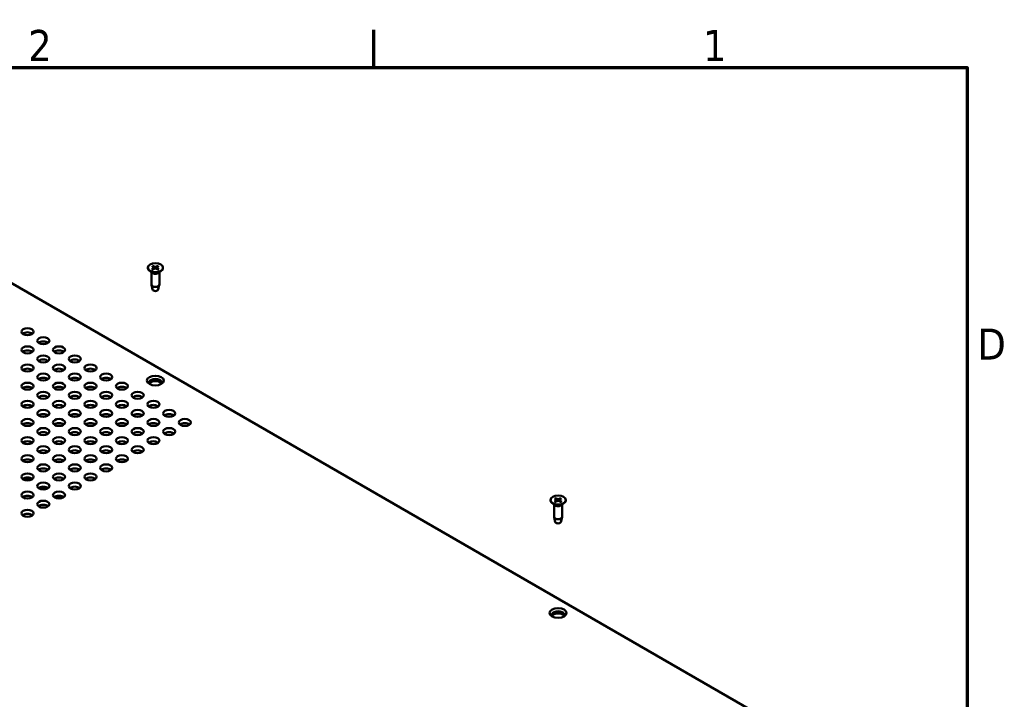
# Model space of a CAD drawing. Header units: millimetres. Extents: x 6 to 2153, y 38 to 1359.
# Tile 22 of 22: x 1747 to 2142, y 1080 to 1353. Entities that reach past the tile are written whole.
import ezdxf

# ---------------------------------------------------------------- set-up
doc = ezdxf.new("R2010")
doc.units = ezdxf.units.MM
doc.header["$LTSCALE"] = 2.5
doc.layers.add('Border (ANSI)', color=7, linetype='Continuous', lineweight=70)
doc.layers.add('Visible (ANSI)', color=7, linetype='Continuous', lineweight=50)
doc.styles.add('Note Text (ANSI)', font='tahoma.ttf')

# ---------------------------------------------------------------- blocks, each defined once
blk = doc.blocks.new('Borders Default Border')
at = {"layer": 'Border (ANSI)'}
blk.add_line((755.65, 533.4), (755.65, 539.42), dxfattribs=at)
at = {"layer": 'Border (ANSI)', "flags": 128}
blk.add_lwpolyline([(12.7, 25.4), (12.7, 533.4), (850.9, 533.4), (850.9, 25.4), (12.7, 25.4)], dxfattribs=at)
at = {"layer": 'Border (ANSI)', "char_height": 5, "attachment_point": 7, "style": 'Note Text (ANSI)'}
for s, insert in [('2', (700.16, 534.42)), ('1', (808.5, 534.42)), ('D', (852.58, 486.45))]:
    blk.add_mtext(s, dxfattribs=dict(at, insert=insert))

msp = doc.modelspace()

# ---------------------------------------------------------------- linework, layer by layer
at = {"layer": 'Visible (ANSI)'}
for p, q in [((2056.575, 1066.211), (1717.932, 1261.726)), ((1798.366, 1253.079), (1798.366, 1252.931)), ((1800.046, 1253.664), (1800.865, 1253.168)), ((1800.046, 1252.495), (1800.865, 1252.991)), ((1800.407, 1253.872), (1801.266, 1253.399)), ((1800.927, 1253.081), (1800.938, 1252.578)), ((1802.432, 1253.872), (1801.573, 1253.399)), ((1801.913, 1253.081), (1801.902, 1252.578)), ((1802.794, 1253.664), (1801.974, 1253.168)), ((1802.794, 1252.495), (1801.974, 1252.991)), ((1804.474, 1253.079), (1804.474, 1252.931)), ((1800.132, 1250.968), (1798.961, 1251.884)), ((1799.819, 1251.212), (1799.819, 1246.266)), ((1800.407, 1252.286), (1801.266, 1252.759)), ((1802.432, 1252.286), (1801.573, 1252.759)), ((1802.708, 1250.968), (1803.878, 1251.884)), ((1803.02, 1251.212), (1803.02, 1246.266)), ((1800.302, 1244.238), (1799.835, 1246.137)), ((1802.537, 1244.238), (1803.004, 1246.137)), ((1749.135, 1168.657), (1750.818, 1167.685)), ((1749.592, 1168.743), (1751.247, 1167.787)), ((1755.449, 1165.011), (1757.133, 1164.039)), ((1755.906, 1165.097), (1757.562, 1164.141)), ((1748.265, 1160.993), (1749.252, 1160.423)), ((1761.763, 1161.366), (1763.447, 1160.394)), ((1762.221, 1161.452), (1763.876, 1160.496)), ((1960.01, 1159.754), (1960.01, 1159.605)), ((1961.776, 1157.642), (1960.606, 1158.559)), ((1961.69, 1160.338), (1962.51, 1159.842)), ((1961.69, 1159.169), (1962.51, 1159.665)), ((1962.052, 1160.547), (1962.911, 1160.074)), ((1962.052, 1158.96), (1962.911, 1159.434)), ((1962.571, 1159.755), (1962.582, 1159.252)), ((1964.077, 1160.547), (1963.218, 1160.074)), ((1964.077, 1158.96), (1963.218, 1159.434)), ((1963.557, 1159.755), (1963.546, 1159.252)), ((1964.438, 1160.338), (1963.619, 1159.842)), ((1964.438, 1159.169), (1963.619, 1159.665)), ((1964.352, 1157.642), (1965.523, 1158.559)), ((1966.118, 1159.754), (1966.118, 1159.605)), ((1754.579, 1157.348), (1755.566, 1156.778)), ((1961.464, 1157.887), (1961.464, 1152.941)), ((1964.664, 1157.887), (1964.664, 1152.941)), ((1961.947, 1150.913), (1961.48, 1152.811)), ((1964.182, 1150.913), (1964.649, 1152.811))]:
    msp.add_line(p, q, dxfattribs=at)
for centre, major_axis in [((1801.42, 1253.079), (3.054, 0)), ((1750.11, 1227.355), (-2.429, 0)), ((1750.11, 1220.064), (-2.429, 0)), ((1756.425, 1223.709), (-2.429, 0)), ((1762.739, 1220.064), (-2.429, 0)), ((1756.425, 1216.418), (-2.429, 0)), ((1769.053, 1216.418), (-2.429, 0)), ((1750.11, 1212.772), (-2.429, 0)), ((1762.739, 1212.772), (-2.429, 0)), ((1775.367, 1212.772), (-2.429, 0)), ((1756.425, 1209.127), (-2.429, 0)), ((1769.053, 1209.127), (-2.429, 0)), ((1781.682, 1209.127), (-2.429, 0)), ((1801.42, 1207.738), (-3.375, 0)), ((1750.11, 1205.481), (-2.429, 0)), ((1762.739, 1205.481), (-2.429, 0)), ((1775.367, 1205.481), (-2.429, 0)), ((1787.996, 1205.481), (-2.429, 0)), ((1756.425, 1201.836), (-2.429, 0)), ((1769.053, 1201.836), (-2.429, 0)), ((1781.682, 1201.836), (-2.429, 0)), ((1794.31, 1201.836), (-2.429, 0)), ((1750.11, 1198.19), (-2.429, 0)), ((1762.739, 1198.19), (-2.429, 0)), ((1775.367, 1198.19), (-2.429, 0)), ((1787.996, 1198.19), (-2.429, 0)), ((1800.624, 1198.19), (-2.429, 0)), ((1756.425, 1194.545), (-2.429, 0)), ((1769.053, 1194.545), (-2.429, 0)), ((1781.682, 1194.545), (-2.429, 0)), ((1794.31, 1194.545), (-2.429, 0)), ((1806.939, 1194.545), (-2.429, 0)), ((1750.11, 1190.899), (-2.429, 0)), ((1762.739, 1190.899), (-2.429, 0)), ((1775.367, 1190.899), (-2.429, 0)), ((1787.996, 1190.899), (-2.429, 0)), ((1800.624, 1190.899), (-2.429, 0)), ((1813.253, 1190.899), (-2.429, 0)), ((1756.425, 1187.254), (-2.429, 0)), ((1769.053, 1187.254), (-2.429, 0)), ((1781.682, 1187.254), (-2.429, 0)), ((1794.31, 1187.254), (-2.429, 0)), ((1806.939, 1187.254), (-2.429, 0)), ((1750.11, 1183.608), (-2.429, 0)), ((1762.739, 1183.608), (-2.429, 0)), ((1775.367, 1183.608), (-2.429, 0)), ((1787.996, 1183.608), (-2.429, 0)), ((1800.624, 1183.608), (-2.429, 0)), ((1756.425, 1179.963), (-2.429, 0)), ((1769.053, 1179.963), (-2.429, 0)), ((1781.682, 1179.963), (-2.429, 0)), ((1794.31, 1179.963), (-2.429, 0)), ((1750.11, 1176.317), (-2.429, 0)), ((1756.425, 1172.672), (-2.429, 0)), ((1762.739, 1176.317), (-2.429, 0)), ((1769.053, 1172.672), (-2.429, 0)), ((1775.367, 1176.317), (-2.429, 0)), ((1781.682, 1172.672), (-2.429, 0)), ((1787.996, 1176.317), (-2.429, 0)), ((1750.11, 1169.026), (-2.429, 0)), ((1762.739, 1169.026), (-2.429, 0)), ((1775.367, 1169.026), (-2.429, 0)), ((1756.425, 1165.381), (-2.429, 0)), ((1769.053, 1165.381), (-2.429, 0)), ((1750.11, 1161.735), (-2.429, 0)), ((1762.739, 1161.735), (-2.429, 0)), ((1756.425, 1158.09), (-2.429, 0)), ((1963.064, 1159.754), (3.054, 0)), ((1750.11, 1154.444), (-2.429, 0)), ((1963.064, 1114.412), (-3.375, 0))]:
    msp.add_ellipse(centre, major_axis=major_axis, ratio=0.5773503, dxfattribs=at)
for centre, major_axis, start_param, end_param in [((1801.42, 1252.931), (3.054, 0), 3.1415927, 6.2831853), ((1800.705, 1253.079), (0.222, 0), 5.5213173, 7.0450533), ((1801.42, 1253.492), (0.222, 0), 3.950521, 5.474257), ((1802.135, 1253.079), (-0.222, 0), 5.5213173, 7.0450533), ((1801.42, 1251.516), (-1.6, 0), 0.6351932, 2.5063995), ((1801.42, 1252.666), (-0.222, 0), 3.950521, 5.474257), ((1801.42, 1246.266), (1.6, 0), 3.1415927, 6.2831853), ((1801.42, 1244.33), (-1.129, 0), 0.1410365, 3.0005561), ((1750.11, 1225.701), (-2.429, 0), 3.7720677, 5.6527102), ((1756.425, 1222.056), (-2.429, 0), 3.7720677, 5.6527102), ((1750.11, 1218.41), (-2.429, 0), 3.7720677, 5.6527102), ((1762.739, 1218.41), (-2.429, 0), 3.7720677, 5.6527102), ((1756.425, 1214.765), (-2.429, 0), 3.7720677, 5.6527102), ((1769.053, 1214.765), (-2.429, 0), 3.7720677, 5.6527102), ((1750.11, 1211.119), (-2.429, 0), 3.7720677, 5.6527102), ((1762.739, 1211.119), (-2.429, 0), 3.7720677, 5.6527102), ((1775.367, 1211.119), (-2.429, 0), 3.7720677, 5.6527102), ((1756.425, 1207.474), (-2.429, 0), 3.7720677, 5.6527102), ((1769.053, 1207.474), (-2.429, 0), 3.7720677, 5.6527102), ((1781.682, 1207.474), (-2.429, 0), 3.7720677, 5.6527102), ((1801.42, 1206.945), (2.531, 0), 5.8209158, 9.8870474), ((1801.42, 1206.084), (2.531, 0), 0.2989752, 2.8426175), ((1750.11, 1203.828), (-2.429, 0), 3.7720677, 5.6527102), ((1756.425, 1200.182), (-2.429, 0), 3.7720677, 5.6527102), ((1762.739, 1203.828), (-2.429, 0), 3.7720677, 5.6527102), ((1769.053, 1200.182), (-2.429, 0), 3.7720677, 5.6527102), ((1775.367, 1203.828), (-2.429, 0), 3.7720677, 5.6527102), ((1781.682, 1200.182), (-2.429, 0), 3.7720677, 5.6527102), ((1787.996, 1203.828), (-2.429, 0), 3.7720677, 5.6527102), ((1794.31, 1200.182), (-2.429, 0), 3.7720677, 5.6527102), ((1750.11, 1196.537), (-2.429, 0), 3.7720677, 5.6527102), ((1762.739, 1196.537), (-2.429, 0), 3.7720677, 5.6527102), ((1775.367, 1196.537), (-2.429, 0), 3.7720677, 5.6527102), ((1787.996, 1196.537), (-2.429, 0), 3.7720677, 5.6527102), ((1800.624, 1196.537), (-2.429, 0), 3.7720677, 5.6527102), ((1756.425, 1192.891), (-2.429, 0), 3.7720677, 5.6527102), ((1769.053, 1192.891), (-2.429, 0), 3.7720677, 5.6527102), ((1781.682, 1192.891), (-2.429, 0), 3.7720677, 5.6527102), ((1794.31, 1192.891), (-2.429, 0), 3.7720677, 5.6527102), ((1806.939, 1192.891), (-2.429, 0), 3.7720677, 5.6527102), ((1750.11, 1189.246), (-2.429, 0), 3.7720677, 5.6527102), ((1762.739, 1189.246), (-2.429, 0), 3.7720677, 5.6527102), ((1775.367, 1189.246), (-2.429, 0), 3.7720677, 5.6527102), ((1787.996, 1189.246), (-2.429, 0), 3.7720677, 5.6527102), ((1800.624, 1189.246), (-2.429, 0), 3.7720677, 5.6527102), ((1813.253, 1189.246), (-2.429, 0), 3.7720677, 5.6527102), ((1756.425, 1185.6), (-2.429, 0), 3.7720677, 5.6527102), ((1769.053, 1185.6), (-2.429, 0), 3.7720677, 5.6527102), ((1781.682, 1185.6), (-2.429, 0), 3.7720677, 5.6527102), ((1794.31, 1185.6), (-2.429, 0), 3.7720677, 5.6527102), ((1806.939, 1185.6), (-2.429, 0), 3.7720677, 5.6527102), ((1750.11, 1181.955), (-2.429, 0), 3.7720677, 5.6527102), ((1762.739, 1181.955), (-2.429, 0), 3.7720677, 5.6527102), ((1775.367, 1181.955), (-2.429, 0), 3.7720677, 5.6527102), ((1787.996, 1181.955), (-2.429, 0), 3.7720677, 5.6527102), ((1800.624, 1181.955), (-2.429, 0), 3.7720677, 5.6527102), ((1756.425, 1178.309), (-2.429, 0), 3.7720677, 5.6527102), ((1769.053, 1178.309), (-2.429, 0), 3.7720677, 5.6527102), ((1781.682, 1178.309), (-2.429, 0), 3.7720677, 5.6527102), ((1794.31, 1178.309), (-2.429, 0), 3.7720677, 5.6527102), ((1750.11, 1174.664), (-2.429, 0), 3.7720677, 5.6527102), ((1762.739, 1174.664), (-2.429, 0), 3.7720677, 5.6527102), ((1775.367, 1174.664), (-2.429, 0), 3.7720677, 5.6527102), ((1787.996, 1174.664), (-2.429, 0), 3.7720677, 5.6527102), ((1756.425, 1171.018), (-2.429, 0), 3.7720677, 5.6527102), ((1769.053, 1171.018), (-2.429, 0), 3.7720677, 5.6527102), ((1781.682, 1171.018), (-2.429, 0), 3.7720677, 5.6527102), ((1750.11, 1167.373), (-2.429, 0), 3.7720677, 5.6527102), ((1762.739, 1167.373), (-2.429, 0), 3.7720677, 5.6527102), ((1775.367, 1167.373), (-2.429, 0), 3.7720677, 5.6527102), ((1756.425, 1163.727), (-2.429, 0), 3.7720677, 5.6527102), ((1769.053, 1163.727), (-2.429, 0), 3.7720677, 5.6527102), ((1750.11, 1160.082), (-2.429, 0), 3.7720677, 5.6527102), ((1762.739, 1160.082), (-2.429, 0), 3.7720677, 5.6527102), ((1963.064, 1159.605), (3.054, 0), 3.1415927, 6.2831853), ((1962.349, 1159.754), (0.222, 0), 5.5213173, 7.0450533), ((1963.064, 1160.166), (0.222, 0), 3.950521, 5.474257), ((1963.064, 1159.341), (-0.222, 0), 3.950521, 5.474257), ((1963.779, 1159.754), (-0.222, 0), 5.5213173, 7.0450533), ((1750.11, 1152.791), (-2.429, 0), 3.7720677, 5.6527102), ((1756.425, 1156.436), (-2.429, 0), 3.7720677, 5.6527102), ((1963.064, 1158.19), (-1.6, 0), 0.6351932, 2.5063995), ((1963.064, 1152.941), (1.6, 0), 3.1415927, 6.2831853), ((1963.064, 1151.004), (-1.129, 0), 0.1410365, 3.0005561), ((1963.064, 1113.62), (2.531, 0), 5.8209158, 9.8870474), ((1963.064, 1112.759), (2.531, 0), 0.2989752, 2.8426175)]:
    msp.add_ellipse(centre, major_axis=major_axis, ratio=0.5773503, start_param=start_param, end_param=end_param, dxfattribs=at)
for points, knots in [([(1800.407, 1253.872), (1800.417, 1253.867), (1800.428, 1253.859), (1800.445, 1253.841), (1800.454, 1253.829), (1800.466, 1253.809), (1800.471, 1253.798), (1800.474, 1253.788)], [0.0136539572, 0.0136539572, 0.0136539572, 0.0136539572, 0.017108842, 0.017108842, 0.0205337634, 0.0205337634, 0.0232838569, 0.0232838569, 0.0232838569, 0.0232838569]), ([(1802.365, 1253.788), (1802.369, 1253.798), (1802.374, 1253.809), (1802.385, 1253.829), (1802.395, 1253.841), (1802.412, 1253.859), (1802.423, 1253.867), (1802.432, 1253.872)], [0.0312995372, 0.0312995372, 0.0312995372, 0.0312995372, 0.0340496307, 0.0340496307, 0.0374745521, 0.0374745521, 0.040929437, 0.040929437, 0.040929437, 0.040929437]), ([(1800.046, 1252.495), (1800.055, 1252.5), (1800.065, 1252.504), (1800.082, 1252.506), (1800.091, 1252.504), (1800.099, 1252.5), (1800.1, 1252.499), (1800.102, 1252.498)], [0.0136539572, 0.0136539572, 0.0136539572, 0.0136539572, 0.017108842, 0.017108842, 0.0205337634, 0.0205337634, 0.0213305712, 0.0213305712, 0.0213305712, 0.0213305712]), ([(1800.436, 1252.302), (1800.415, 1252.31), (1800.396, 1252.32), (1800.35, 1252.341), (1800.324, 1252.354), (1800.275, 1252.381), (1800.252, 1252.395), (1800.206, 1252.423), (1800.184, 1252.437), (1800.141, 1252.467), (1800.121, 1252.482), (1800.102, 1252.498)], [4.57108149, 4.57108149, 4.57108149, 4.57108149, 4.61821586, 4.61821586, 4.68138516, 4.68138516, 4.74455446, 4.74455446, 4.80772376, 4.80772376, 4.87089306, 4.87089306, 4.87089306, 4.87089306]), ([(1802.738, 1252.498), (1802.718, 1252.482), (1802.698, 1252.467), (1802.656, 1252.437), (1802.634, 1252.423), (1802.588, 1252.395), (1802.564, 1252.381), (1802.515, 1252.354), (1802.489, 1252.341), (1802.444, 1252.32), (1802.424, 1252.31), (1802.404, 1252.302)], [2.98308857, 2.98308857, 2.98308857, 2.98308857, 3.04625787, 3.04625787, 3.10942717, 3.10942717, 3.17259647, 3.17259647, 3.23576577, 3.23576577, 3.28290014, 3.28290014, 3.28290014, 3.28290014]), ([(1802.738, 1252.498), (1802.739, 1252.499), (1802.741, 1252.5), (1802.749, 1252.504), (1802.758, 1252.506), (1802.774, 1252.504), (1802.785, 1252.5), (1802.794, 1252.495)], [0.0332528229, 0.0332528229, 0.0332528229, 0.0332528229, 0.0340496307, 0.0340496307, 0.0374745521, 0.0374745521, 0.040929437, 0.040929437, 0.040929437, 0.040929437]), ([(1961.69, 1159.169), (1961.699, 1159.175), (1961.71, 1159.178), (1961.726, 1159.18), (1961.735, 1159.179), (1961.743, 1159.174), (1961.745, 1159.173), (1961.746, 1159.172)], [0.0136539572, 0.0136539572, 0.0136539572, 0.0136539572, 0.017108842, 0.017108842, 0.0205337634, 0.0205337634, 0.0213305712, 0.0213305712, 0.0213305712, 0.0213305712]), ([(1962.08, 1158.976), (1962.06, 1158.985), (1962.04, 1158.994), (1961.994, 1159.016), (1961.969, 1159.029), (1961.92, 1159.055), (1961.896, 1159.069), (1961.85, 1159.097), (1961.828, 1159.112), (1961.786, 1159.141), (1961.766, 1159.157), (1961.746, 1159.172)], [4.57108149, 4.57108149, 4.57108149, 4.57108149, 4.61821586, 4.61821586, 4.68138516, 4.68138516, 4.74455446, 4.74455446, 4.80772376, 4.80772376, 4.87089306, 4.87089306, 4.87089306, 4.87089306]), ([(1962.052, 1160.547), (1962.061, 1160.542), (1962.072, 1160.533), (1962.089, 1160.516), (1962.099, 1160.503), (1962.11, 1160.483), (1962.115, 1160.473), (1962.119, 1160.463)], [0.0136539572, 0.0136539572, 0.0136539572, 0.0136539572, 0.017108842, 0.017108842, 0.0205337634, 0.0205337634, 0.0232838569, 0.0232838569, 0.0232838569, 0.0232838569]), ([(1964.01, 1160.463), (1964.013, 1160.473), (1964.018, 1160.483), (1964.03, 1160.503), (1964.039, 1160.516), (1964.056, 1160.533), (1964.067, 1160.542), (1964.077, 1160.547)], [0.0312995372, 0.0312995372, 0.0312995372, 0.0312995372, 0.0340496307, 0.0340496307, 0.0374745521, 0.0374745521, 0.040929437, 0.040929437, 0.040929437, 0.040929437]), ([(1964.382, 1159.172), (1964.363, 1159.157), (1964.343, 1159.141), (1964.3, 1159.112), (1964.278, 1159.097), (1964.232, 1159.069), (1964.209, 1159.055), (1964.159, 1159.029), (1964.134, 1159.016), (1964.088, 1158.994), (1964.069, 1158.985), (1964.048, 1158.976)], [2.98308857, 2.98308857, 2.98308857, 2.98308857, 3.04625787, 3.04625787, 3.10942717, 3.10942717, 3.17259647, 3.17259647, 3.23576577, 3.23576577, 3.28290014, 3.28290014, 3.28290014, 3.28290014]), ([(1964.382, 1159.172), (1964.384, 1159.173), (1964.385, 1159.174), (1964.393, 1159.179), (1964.402, 1159.18), (1964.419, 1159.178), (1964.429, 1159.175), (1964.438, 1159.169)], [0.0332528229, 0.0332528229, 0.0332528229, 0.0332528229, 0.0340496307, 0.0340496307, 0.0374745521, 0.0374745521, 0.040929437, 0.040929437, 0.040929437, 0.040929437])]:
    msp.add_open_spline(points, degree=3, knots=knots, dxfattribs=at)
for points, weights in [([(1800.641, 1253.303), (1800.564, 1253.526), (1800.474, 1253.788)], [1.02414191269, 1.01683390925, 1.00306837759]), ([(1802.365, 1253.788), (1802.275, 1253.526), (1802.198, 1253.303)], [1.00306837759, 1.01683390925, 1.02414191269]), ([(1962.286, 1159.978), (1962.209, 1160.201), (1962.119, 1160.463)], [1.02414191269, 1.01683390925, 1.00306837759]), ([(1964.01, 1160.463), (1963.92, 1160.201), (1963.843, 1159.978)], [1.00306837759, 1.01683390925, 1.02414191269])]:
    msp.add_rational_spline(points, weights, degree=2, dxfattribs=at)

# ---------------------------------------------------------------- block references
at = {"xscale": 2.5, "yscale": 2.5, "zscale": 2.5}
msp.add_blockref('Borders Default Border', (0, 0), dxfattribs=at)

doc.saveas('drawing.dxf')
